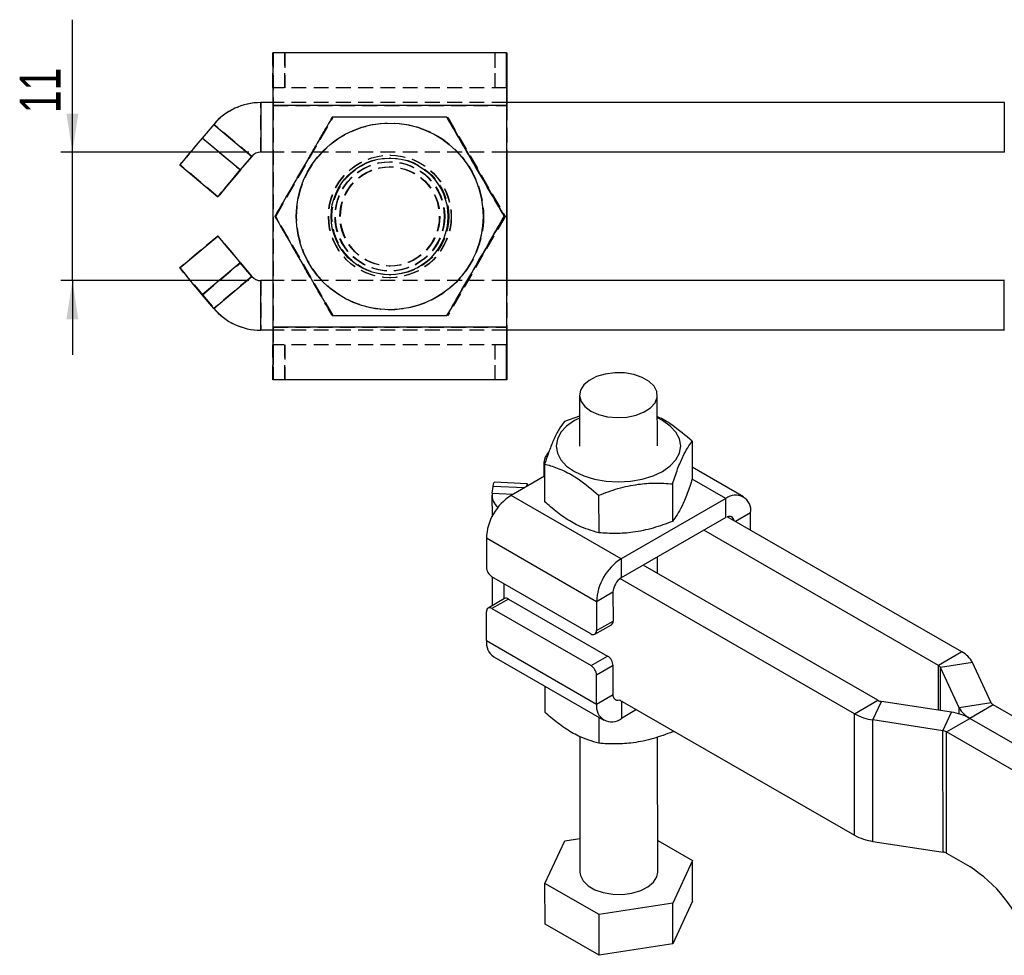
# Model space of a CAD drawing. Extents: x 30 to 403, y 9 to 287.
# Tile 1 of 26: x 32 to 117, y 71 to 151. Entities that reach past the tile are written whole.
import ezdxf

# ---------------------------------------------------------------- set-up
doc = ezdxf.new("R2010")
doc.units = 0
doc.linetypes.add('HIDDEN', pattern=[1.905, 1.27, -0.635])
doc.layers.get('0').update_dxf_attribs({"linetype": 'CONTINUOUS'})
doc.styles.add('SLDTEXTSTYLE0', font='TXT', dxfattribs={"width": 0.75})
doc.dimstyles.new('SLDDIMSTYLE4', dxfattribs={"dimtxt": 3.5, "dimasz": 3.302, "dimexe": 0, "dimexo": 0.0625, "dimgap": 0.875, "dimtad": 1, "dimdec": 3, "dimrnd": 1e-09, "dimzin": 12, "dimtxsty": 'SLDTEXTSTYLE0', "dimsah": 1, "dimcen": 0.09, "dimazin": 3, "dimtfac": 1, "dimtdec": 3, "dimtmove": 0, "dimatfit": 3, "dimtolj": 1, "dimtzin": 12})

# ---------------------------------------------------------------- blocks, each defined once
blk = doc.blocks.new('_D_8')
at = {"color": 179, "linetype": 'CONTINUOUS'}
for p, q in [((36.81, 139.994), (36.81, 151.345)), ((51.93, 139.994), (35.81, 139.994)), ((36.81, 128.994), (36.81, 139.994)), ((51.93, 128.994), (35.81, 128.994)), ((36.81, 128.994), (36.81, 122.644))]:
    blk.add_line(p, q, dxfattribs=at)
for points in [[(36.81, 139.994), (37.318, 143.296), (36.302, 143.296)], [(36.81, 128.994), (36.302, 125.692), (37.318, 125.692)]]:
    blk.add_solid(points, dxfattribs=at)
at = {"color": 179, "linetype": 'CONTINUOUS', "insert": (32.298, 143.329, -5.355), "char_height": 3.5, "attachment_point": 1, "rotation": 90, "style": 'SLDTEXTSTYLE0'}
blk.add_mtext('11', dxfattribs=at)

msp = doc.modelspace()

# ---------------------------------------------------------------- linework, layer by layer
at = {"color": 7, "linetype": 'CONTINUOUS'}
for p, q in [((73.983115, 148.494411), (53.983119, 148.494411)), ((73.983115, 148.494411), (73.983115, 145.49441)), ((73.987548, 148.494411), (73.983115, 148.494411)), ((73.987548, 145.49441), (73.987548, 148.494411)), ((73.987548, 148.494411), (73.994373, 148.494411)), ((73.994373, 148.494411), (73.994373, 145.49441)), ((73.994373, 148.494411), (73.998814, 148.494411)), ((73.998814, 145.49441), (73.998814, 148.494411)), ((73.987548, 145.49441), (73.983115, 145.49441)), ((73.994373, 145.49441), (73.987548, 145.49441)), ((73.994373, 145.49441), (73.998814, 145.49441)), ((52.929771, 144.24441), (52.929771, 139.99441)), ((53.978738, 144.24441), (52.929771, 144.24441)), ((116.59879, 144.24441), (73.981655, 144.24441)), ((116.59879, 144.24441), (116.59879, 139.99441)), ((116.617416, 144.24441), (116.59879, 144.24441)), ((73.978727, 143.99441), (53.978738, 143.99441)), ((53.978738, 143.99441), (53.978738, 124.99441)), ((73.981655, 143.99441), (73.978727, 143.99441)), ((73.978727, 143.99441), (73.978727, 124.99441)), ((73.981655, 143.99441), (73.981655, 124.99441)), ((48.908052, 142.369045), (47.930342, 141.203862)), ((48.908052, 142.369045), (52.163732, 139.637198)), ((51.186022, 138.472015), (47.930342, 141.203862)), ((53.978738, 139.99441), (52.929771, 139.99441)), ((116.59879, 139.99441), (73.981655, 139.99441)), ((74.000274, 139.99441), (74.000274, 128.99441)), ((74.003202, 139.99441), (74.003202, 128.99441)), ((52.163732, 139.637198), (51.186022, 138.472015)), ((51.204649, 138.472015), (52.182359, 139.637198)), ((52.182359, 139.637198), (52.163732, 139.637198)), ((63.970928, 139.49441), (63.963135, 139.49441)), ((46.004904, 138.905729), (49.260599, 136.173881)), ((49.260599, 136.173881), (49.273369, 136.173881)), ((73.786904, 134.49441), (73.792663, 134.49441)), ((46.004904, 130.083091), (49.260599, 132.814939)), ((49.260599, 132.814939), (49.273369, 132.814939)), ((51.186022, 130.516805), (47.930342, 127.784958)), ((52.163732, 129.351623), (51.186022, 130.516805)), ((51.204649, 130.516805), (52.182359, 129.351623)), ((48.908052, 126.619775), (52.163732, 129.351623)), ((52.182359, 129.351623), (52.163732, 129.351623)), ((52.929771, 124.74441), (52.929771, 128.99441)), ((53.978738, 128.99441), (52.929771, 128.99441)), ((63.963135, 129.49441), (63.970928, 129.49441)), ((116.59879, 128.99441), (73.981655, 128.99441)), ((116.59879, 124.74441), (116.59879, 128.99441)), ((48.908052, 126.619775), (47.930342, 127.784958)), ((73.978727, 124.99441), (53.978738, 124.99441)), ((73.978727, 124.99441), (73.981655, 124.99441)), ((53.978738, 124.74441), (52.929771, 124.74441)), ((116.59879, 124.74441), (73.981655, 124.74441)), ((116.617416, 124.74441), (116.59879, 124.74441)), ((73.983115, 123.49441), (73.983115, 120.49441)), ((73.983115, 123.49441), (73.987548, 123.49441)), ((73.987548, 120.49441), (73.987548, 123.49441)), ((73.987548, 123.49441), (73.994373, 123.49441)), ((73.994373, 123.49441), (73.994373, 120.49441)), ((73.998814, 123.49441), (73.994373, 123.49441)), ((73.998814, 120.49441), (73.998814, 123.49441)), ((73.983115, 120.49441), (53.983119, 120.49441)), ((73.983115, 120.49441), (73.987548, 120.49441)), ((73.994373, 120.49441), (73.987548, 120.49441)), ((73.998814, 120.49441), (73.994373, 120.49441)), ((80.223816, 119.181207), (80.22749, 114.824203)), ((86.894154, 114.82983), (86.89048, 119.186831)), ((80.225337, 117.376341), (78.934492, 116.922114)), ((89.881651, 115.23658), (89.884362, 112.020965)), ((77.171072, 113.286111), (77.171978, 112.217093)), ((77.240959, 113.276063), (77.243674, 110.060443)), ((94.256636, 110.487849), (89.883532, 113.007464)), ((77.241821, 112.257415), (74.372116, 110.600769)), ((72.747975, 110.787232), (72.836351, 111.369871)), ((75.759947, 111.59268), (72.937393, 111.73351)), ((88.188117, 111.590529), (88.190832, 108.374911)), ((72.734655, 110.610316), (72.736214, 108.764334)), ((83.800201, 105.168666), (74.372116, 110.600769)), ((81.867773, 110.610267), (81.870485, 107.394652)), ((92.756886, 110.339251), (83.800201, 105.168666)), ((92.758266, 108.705373), (92.756886, 110.339251)), ((112.966028, 97.198368), (92.876118, 108.773407)), ((94.881536, 107.617962), (94.880276, 109.113048)), ((92.758266, 108.705373), (83.801581, 103.534789)), ((110.962558, 96.04179), (90.872648, 107.616829)), ((81.680949, 101.493238), (72.25286, 106.925343)), ((72.25286, 106.925343), (72.254953, 104.447295)), ((83.800201, 105.168666), (83.801581, 103.534789)), ((105.777109, 93.048294), (85.687199, 104.623333)), ((86.90336, 103.922627), (86.902176, 105.324728)), ((81.212096, 98.74217), (72.726819, 103.631063)), ((72.740548, 103.623153), (72.742649, 101.140634)), ((103.773639, 91.891716), (83.683729, 103.466754)), ((83.095162, 102.309647), (81.680949, 101.493238)), ((83.095162, 102.309647), (83.097252, 99.831601)), ((73.810486, 101.757083), (72.396272, 100.940675)), ((74.14333, 101.724344), (72.729116, 100.907936)), ((74.14333, 101.724344), (82.628607, 96.835451)), ((81.680949, 101.493238), (81.683038, 99.015193)), ((72.260264, 98.156868), (72.258171, 100.634916)), ((72.729116, 100.907936), (81.214393, 96.019043)), ((81.544941, 98.709432), (82.959154, 99.52584)), ((81.683038, 99.015193), (83.097252, 99.831601)), ((72.260264, 98.156868), (81.688349, 92.724766)), ((112.966028, 97.198368), (110.962558, 96.04179)), ((72.8839, 96.782069), (82.311988, 91.349964)), ((81.214393, 96.019043), (82.628607, 96.835451)), ((113.871896, 96.293993), (111.135105, 95.869528)), ((115.48094, 92.831643), (113.871896, 96.293993)), ((83.100469, 96.019222), (81.686256, 95.202814)), ((83.102563, 93.541174), (83.100469, 96.019222)), ((112.744151, 92.407178), (111.135105, 95.869528)), ((81.688349, 92.724766), (81.686256, 95.202814)), ((77.257006, 94.262452), (77.258889, 92.033335)), ((81.688349, 92.724766), (83.102563, 93.541174)), ((83.692507, 93.064406), (103.78242, 81.489366)), ((103.773639, 91.891716), (105.777109, 93.048294)), ((105.342648, 91.370163), (106.075968, 92.94895)), ((112.08101, 92.024355), (106.075968, 92.94895)), ((115.48094, 92.831643), (112.744151, 92.407178)), ((85.109712, 92.247867), (83.811738, 91.498563)), ((103.78242, 81.489366), (103.773639, 91.891716)), ((111.347689, 90.445568), (112.08101, 92.024355)), ((115.653486, 92.659381), (113.650017, 91.502803)), ((130.824161, 83.918618), (115.653486, 92.659381)), ((81.883817, 91.59666), (81.8857, 89.367543)), ((111.347689, 90.445568), (105.342648, 91.370163)), ((105.351427, 80.967813), (105.342648, 91.370163)), ((111.646548, 90.346224), (113.650017, 91.502803)), ((128.820692, 82.76204), (113.650017, 91.502803)), ((88.205945, 90.463935), (88.206044, 90.347804)), ((88.264256, 90.430339), (88.206044, 90.347804)), ((111.356468, 80.043219), (111.347689, 90.445568)), ((111.655327, 79.943875), (111.646548, 90.346224)), ((126.817223, 81.605461), (111.646548, 90.346224)), ((80.248486, 89.948521), (80.258285, 78.334286)), ((86.924949, 78.339913), (86.915192, 89.902429)), ((77.271273, 77.356838), (78.96481, 81.002889)), ((78.96481, 81.002889), (80.255866, 81.203128)), ((86.922671, 81.039675), (89.911965, 79.317357)), ((105.351427, 80.967813), (111.356468, 80.043219)), ((89.911965, 79.317357), (88.218431, 75.671306)), ((89.914904, 75.831755), (89.911965, 79.317357)), ((111.655327, 79.943875), (113.633018, 78.804404)), ((81.898087, 74.691044), (77.271273, 77.356838)), ((77.274216, 73.871233), (77.271273, 77.356838)), ((88.218431, 75.671306), (81.898087, 74.691044)), ((88.221371, 72.185704), (88.218431, 75.671306)), ((89.914904, 75.831755), (88.221371, 72.185704)), ((81.901027, 71.205442), (81.898087, 74.691044)), ((81.901027, 71.205442), (77.274216, 73.871233)), ((88.221371, 72.185704), (81.901027, 71.205442))]:
    msp.add_line(p, q, dxfattribs=at)
at = {"color": 7, "linetype": 'HIDDEN'}
for p, q in [((53.983119, 145.49441), (53.983119, 148.494411)), ((53.98756, 148.494411), (53.98756, 145.49441)), ((53.994385, 145.49441), (53.994385, 148.494411)), ((53.998825, 148.494411), (53.998825, 145.49441)), ((54.988538, 145.49441), (54.988538, 148.494411)), ((54.993411, 148.494411), (54.993411, 145.49441)), ((72.98853, 148.494411), (72.98853, 145.49441)), ((72.993402, 145.49441), (72.993402, 148.494411)), ((73.983115, 145.49441), (53.983119, 145.49441)), ((52.948398, 139.99441), (52.948398, 144.24441)), ((73.981655, 144.24441), (53.978738, 144.24441)), ((73.98167, 144.24441), (73.981655, 143.99441)), ((74.000251, 144.24441), (74.000274, 143.99441)), ((74.003194, 144.24441), (74.003202, 143.99441)), ((53.978738, 143.99441), (53.981659, 143.99441)), ((73.981655, 143.99441), (53.981659, 143.99441)), ((53.981659, 143.99441), (53.981659, 124.99441)), ((54.000285, 143.99441), (74.000274, 143.99441)), ((54.000285, 143.99441), (54.000285, 124.99441)), ((54.000285, 143.99441), (54.003206, 143.99441)), ((54.003206, 143.99441), (74.003202, 143.99441)), ((54.003206, 143.99441), (54.003206, 124.99441)), ((74.003202, 143.99441), (74.000274, 143.99441)), ((74.000274, 143.99441), (74.000274, 139.99441)), ((74.003202, 143.99441), (74.003202, 139.99441)), ((54.221314, 134.49441), (59.128781, 142.994411)), ((54.227543, 134.49441), (59.135024, 142.994411)), ((68.943736, 142.994411), (73.85121, 134.49441)), ((68.949972, 142.994411), (73.857446, 134.49441)), ((47.948969, 141.203862), (48.926664, 142.369045)), ((48.926664, 142.369045), (48.908052, 142.369045)), ((52.182359, 139.637198), (48.926664, 142.369045)), ((47.948969, 141.203862), (51.204649, 138.472015)), ((73.981655, 139.99441), (53.978738, 139.99441)), ((116.617416, 139.99441), (116.59879, 139.99441)), ((64.036255, 139.49441), (63.970928, 139.49441)), ((63.981657, 139.74441), (63.978729, 139.74441)), ((64.003204, 139.74441), (64.000283, 139.74441)), ((46.004904, 138.905729), (46.017674, 138.905729)), ((49.273369, 136.173881), (46.017674, 138.905729)), ((63.978446, 138.74441), (63.971219, 138.74441)), ((64.010714, 138.74441), (64.003495, 138.74441)), ((54.157001, 134.49441), (54.162753, 134.49441)), ((54.189277, 134.49441), (54.195029, 134.49441)), ((59.128781, 125.99441), (54.221314, 134.49441)), ((54.227543, 134.49441), (54.221314, 134.49441)), ((59.135024, 125.99441), (54.227543, 134.49441)), ((73.85121, 134.49441), (68.943736, 125.99441)), ((73.857446, 134.49441), (68.949972, 125.99441)), ((73.81918, 134.49441), (73.824932, 134.49441)), ((73.857446, 134.49441), (73.85121, 134.49441)), ((49.273369, 132.814939), (46.017674, 130.083091)), ((46.004904, 130.083091), (46.017674, 130.083091)), ((47.948969, 127.784958), (51.204649, 130.516805)), ((63.971219, 130.24441), (63.978446, 130.24441)), ((64.003495, 130.24441), (64.010714, 130.24441)), ((52.182359, 129.351623), (48.926664, 126.619775)), ((52.948398, 128.99441), (52.948398, 124.74441)), ((73.981655, 128.99441), (53.978738, 128.99441)), ((63.970928, 129.49441), (64.036255, 129.49441)), ((63.978729, 129.24441), (63.981657, 129.24441)), ((64.000283, 129.24441), (64.003204, 129.24441)), ((74.000274, 128.99441), (74.000274, 124.99441)), ((74.003202, 128.99441), (74.003202, 124.99441)), ((116.617416, 128.99441), (116.59879, 128.99441)), ((47.948969, 127.784958), (48.926664, 126.619775)), ((48.926664, 126.619775), (48.908052, 126.619775)), ((53.981659, 124.99441), (53.978738, 124.99441)), ((73.981655, 124.99441), (53.981659, 124.99441)), ((54.000285, 124.99441), (74.000274, 124.99441)), ((54.003206, 124.99441), (54.000285, 124.99441)), ((54.003206, 124.99441), (74.003202, 124.99441)), ((73.981655, 124.99441), (73.98167, 124.74441)), ((74.000274, 124.99441), (74.000251, 124.74441)), ((74.000274, 124.99441), (74.003202, 124.99441)), ((74.003202, 124.99441), (74.003194, 124.74441)), ((73.981655, 124.74441), (53.978738, 124.74441)), ((73.983115, 123.49441), (53.983119, 123.49441)), ((53.983119, 120.49441), (53.983119, 123.49441)), ((53.98756, 123.49441), (53.98756, 120.49441)), ((53.994385, 120.49441), (53.994385, 123.49441)), ((53.998825, 123.49441), (53.998825, 120.49441)), ((54.988538, 120.49441), (54.988538, 123.49441)), ((54.993411, 123.49441), (54.993411, 120.49441)), ((72.98853, 123.49441), (72.98853, 120.49441)), ((72.993402, 120.49441), (72.993402, 123.49441))]:
    msp.add_line(p, q, dxfattribs=at)
at = {"color": 8, "linetype": 'CONTINUOUS'}
for p, q in [((77.171072, 113.286111), (77.241342, 112.822928)), ((75.476225, 111.238157), (72.836351, 111.369871)), ((92.756886, 110.339251), (89.876606, 111.998759)), ((72.747975, 110.787232), (74.540216, 110.697811)), ((94.880276, 109.113048), (93.584719, 108.365139)), ((73.76607, 101.731444), (73.764967, 103.032922)), ((110.965807, 92.196062), (110.962558, 96.04179)), ((111.138227, 92.169516), (111.135105, 95.869528)), ((83.810474, 92.996438), (83.811738, 91.498563)), ((112.744597, 91.879191), (112.744151, 92.407178))]:
    msp.add_line(p, q, dxfattribs=at)
at = {"color": 7, "linetype": 'CONTINUOUS', "flags": 128}
for points in [[(53.983119, 148.494411), (53.98227, 148.407944), (53.98145, 148.151868), (53.98069, 147.736023), (53.98002, 147.176391), (53.979469, 146.494476), (53.979066, 145.716486), (53.978828, 144.872316), (53.978738, 143.99441)], [(73.983115, 148.494411), (73.982258, 148.407944), (73.981439, 148.151868), (73.980679, 147.736023), (73.980016, 147.176391), (73.979464, 146.494476), (73.979062, 145.716486), (73.978809, 144.872316), (73.978727, 143.99441)], [(73.998814, 148.494411), (73.99967, 148.407944), (74.00049, 148.151868), (74.00125, 147.736023), (74.001913, 147.176391), (74.002464, 146.494476), (74.002867, 145.716486), (74.003113, 144.872316), (74.003194, 144.24441)], [(47.930342, 141.203862), (47.554192, 140.755519), (47.192615, 140.324405), (46.8595, 139.927088), (46.567646, 139.578837), (46.328274, 139.293034), (46.150577, 139.080664), (46.041382, 138.949887), (46.004904, 138.905729)], [(49.260599, 136.173881), (49.297077, 136.218039), (49.406257, 136.348816), (49.583954, 136.561187), (49.823326, 136.846989), (50.11518, 137.19524), (50.448296, 137.592557), (50.809887, 138.023671), (51.186022, 138.472015)], [(51.204649, 138.472015), (50.828394, 138.023671), (50.466475, 137.592557), (50.132823, 137.19524), (49.840239, 136.846989), (49.599973, 136.561187), (49.421278, 136.348816), (49.310994, 136.218039), (49.273369, 136.173881)], [(49.260599, 132.814939), (49.297077, 132.770781), (49.406257, 132.640004), (49.583954, 132.427633), (49.823326, 132.141831), (50.11518, 131.79358), (50.448296, 131.396263), (50.809887, 130.965149), (51.186022, 130.516805)], [(51.204649, 130.516805), (50.828394, 130.965149), (50.466475, 131.396263), (50.132823, 131.79358), (49.840239, 132.141831), (49.599973, 132.427633), (49.421278, 132.640004), (49.310994, 132.770781), (49.273369, 132.814939)], [(47.930342, 127.784958), (47.554192, 128.233302), (47.192615, 128.664416), (46.8595, 129.061733), (46.567646, 129.409983), (46.328274, 129.695786), (46.150577, 129.908156), (46.041382, 130.038934), (46.004904, 130.083091)], [(53.978738, 124.99441), (53.978828, 124.116504), (53.979066, 123.272334), (53.979469, 122.494344), (53.98002, 121.812429), (53.98069, 121.252797), (53.98145, 120.836952), (53.98227, 120.580876), (53.983119, 120.49441)], [(73.978727, 124.99441), (73.978809, 124.116504), (73.979062, 123.272334), (73.979464, 122.494344), (73.980016, 121.812429), (73.980679, 121.252797), (73.981439, 120.836952), (73.982258, 120.580876), (73.983115, 120.49441)], [(74.003194, 124.74441), (74.003113, 124.116504), (74.002867, 123.272334), (74.002464, 122.494344), (74.001913, 121.812429), (74.00125, 121.252797), (74.00049, 120.836952), (73.99967, 120.580876), (73.998814, 120.49441)], [(81.200125, 117.823338), (81.86034, 117.528362), (82.627176, 117.337413), (83.452443, 117.262494), (84.284289, 117.308312), (85.070445, 117.471988), (85.761519, 117.743236), (86.31408, 118.105015), (86.693413, 118.534593), (86.875685, 119.004974), (86.849439, 119.486607), (86.616329, 119.949225), (86.190995, 120.363764), (85.60017, 120.704175), (84.880972, 120.949073), (84.078596, 121.08306), (83.243453, 121.097727), (82.428022, 120.992146), (81.683536, 120.772957), (81.056776, 120.453928), (80.587127, 120.055105), (80.304092, 119.601551), (80.225459, 119.12176), (80.356167, 118.645881), (80.688008, 118.203815), (81.200125, 117.823338)], [(80.225466, 117.225297), (79.789589, 116.999856), (79.126321, 116.533376), (78.633468, 116.001322), (78.329969, 115.424142), (78.227492, 114.824011), (78.32997, 114.223999), (78.633465, 113.64716), (79.12632, 113.115658), (79.789585, 112.649928), (80.597782, 112.267858), (81.519843, 111.984138), (82.52034, 111.809667), (83.560821, 111.75115), (84.601305, 111.810838), (85.6018, 111.986435), (86.523862, 112.271195), (87.332059, 112.654174), (87.995326, 113.120653), (88.488179, 113.652707), (88.791678, 114.229889), (88.894155, 114.830018), (88.791677, 115.430032), (88.488179, 116.006873), (87.995327, 116.53837), (87.332058, 117.004105), (86.89213, 117.230921)], [(72.836351, 111.369871), (72.870383, 111.562667), (72.903164, 111.685262), (72.933429, 111.73295), (72.937393, 111.73351)], [(75.808066, 111.429724), (75.804449, 111.45839), (75.782562, 111.56307), (75.755976, 111.592124), (75.725711, 111.544437), (75.692938, 111.421837), (75.679942, 111.355764)], [(83.692496, 93.075833), (83.672394, 93.068501), (83.539707, 93.038413), (83.417394, 93.043333), (83.310157, 93.083071), (83.222114, 93.156102), (83.156652, 93.259618), (83.116283, 93.389641), (83.102563, 93.541174)], [(80.258285, 78.334286), (80.299326, 78.034512), (80.532436, 77.571893), (80.95777, 77.157353), (81.548595, 76.816942), (82.267794, 76.572047), (83.070169, 76.438058), (83.905313, 76.423391), (84.720743, 76.528971), (85.465229, 76.74816), (86.091989, 77.067189), (86.561638, 77.466012), (86.844673, 77.919569), (86.924949, 78.339913)]]:
    msp.add_lwpolyline(points, dxfattribs=at)
at = {"color": 7, "linetype": 'HIDDEN', "flags": 128}
for points in [[(53.998825, 148.494411), (53.999675, 148.407944), (54.000494, 148.151868), (54.001254, 147.736023), (54.001925, 147.176391), (54.002476, 146.494476), (54.002878, 145.716486), (54.003132, 144.872316), (54.003206, 143.99441)], [(46.017674, 138.905729), (46.055299, 138.949887), (46.165583, 139.080664), (46.344292, 139.293034), (46.584544, 139.578837), (46.877128, 139.927088), (47.210795, 140.324405), (47.572699, 140.755519), (47.948969, 141.203862)], [(46.017674, 130.083091), (46.055299, 130.038934), (46.165583, 129.908156), (46.344292, 129.695786), (46.584544, 129.409983), (46.877128, 129.061733), (47.210795, 128.664416), (47.572699, 128.233302), (47.948969, 127.784958)], [(54.003206, 124.99441), (54.003132, 124.116504), (54.002878, 123.272334), (54.002476, 122.494344), (54.001925, 121.812429), (54.001254, 121.252797), (54.000494, 120.836952), (53.999675, 120.580876), (53.998825, 120.49441)]]:
    msp.add_lwpolyline(points, dxfattribs=at)
at = {"color": 7, "linetype": 'CONTINUOUS'}
for centre, radius in [((63.970934, 134.494401), 8), ((63.963129, 134.49441), 5)]:
    msp.add_circle(centre, radius, dxfattribs=at)
at = {"color": 7, "linetype": 'HIDDEN'}
for centre, radius in [((63.978735, 134.494401), 8), ((64.003209, 134.494401), 7.999999), ((64.01101, 134.494401), 7.999999), ((63.97873, 134.494415), 5.249998), ((63.981657, 134.494415), 5.249999), ((64.000282, 134.494415), 5.249998), ((64.003207, 134.49438), 5.250002), ((64.03626, 134.49441), 5), ((63.970932, 134.494413), 4.673261), ((63.978732, 134.494413), 4.673261), ((64.003201, 134.494413), 4.67326), ((64.011002, 134.494413), 4.67326), ((63.971221, 134.494414), 4.25), ((63.978443, 134.494414), 4.25), ((64.003497, 134.494414), 4.25), ((64.010711, 134.494414), 4.25)]:
    msp.add_circle(centre, radius, dxfattribs=at)
for centre, radius, start, end in [((444.74495, 144.363986), 390.763466, 179.8342511, 180.0541892), ((-336.763006, 144.363986), 390.763466, 359.9458108, 0.1657489), ((52.94842, 138.994361), 5.250049, 90.00024515, 139.99974993), ((52.94842, 129.994459), 5.250049, 220.00025007, 269.99975485), ((444.74495, 124.624834), 390.763466, 179.9458108, 180.1657489), ((-336.763006, 124.624834), 390.763466, 359.8342511, 0.0541892)]:
    msp.add_arc(centre, radius, start, end, dxfattribs=at)
at = {"color": 7, "linetype": 'CONTINUOUS'}
for centre, radius, start, end in [((417.131637, 144.472616), 343.150043, 179.82939079, 180.03810357), ((-265.007283, 144.479427), 339.007616, 359.96027976, 0.17154286), ((52.929774, 138.994434), 5.249976, 90.00003433, 140.00012338), ((52.929773, 138.994419), 0.999991, 90.00009414, 140.00023709), ((52.948399, 138.994419), 0.999991, 90.00009414, 140.00023709), ((52.929773, 129.994402), 0.999991, 219.99976291, 269.99990586), ((52.948399, 129.994402), 0.999991, 219.99976291, 269.99990586), ((52.929774, 129.994386), 5.249976, 219.99987662, 269.99996567), ((417.131637, 124.516204), 343.150043, 179.96189643, 180.17060921), ((-265.007283, 124.509393), 339.007616, 359.82845714, 0.03972024), ((78.710909, 113.252634), 1.540201, 139.17573244, 178.75454148), ((76.854826, 106.720539), 4.606521, 122.6125729, 177.45181373), ((74.153164, 110.644388), 1.412431, 174.19557839, 229.67714411), ((93.58521, 109.322026), 1.311818, 350.8334629, 129.15586261), ((93.053951, 108.400436), 0.401814, 5.73613204, 114.36612263), ((86.28292, 101.288436), 4.606526, 122.6126634, 177.45183277), ((73.278398, 104.494442), 1.02453, 182.63758451, 237.42705404), ((84.629147, 102.241381), 1.535503, 122.61249947, 177.45188716), ((73.948496, 101.451857), 0.334977, 54.43444612, 114.33043996), ((72.545475, 100.682018), 0.29114, 50.89355206, 189.3106317), ((82.779672, 99.79097), 0.320169, 304.09641657, 7.29082248), ((81.395735, 98.968089), 0.291139, 230.89396587, 9.31105029), ((73.732526, 97.995869), 1.481039, 173.75921365, 235.0407376), ((111.972653, 95.297484), 2.144798, 27.68544034, 62.40907799), ((82.07703, 95.972078), 1.024525, 2.63741645, 57.42697587), ((80.662816, 95.15567), 1.024525, 2.63741645, 57.42697587), ((110.773356, 95.679728), 0.408518, 27.68481102, 62.40978477), ((106.195829, 93.808741), 0.868105, 241.16178592, 262.06368411), ((115.842694, 93.021448), 0.408524, 207.68508385, 242.40951193), ((82.983414, 92.515787), 1.311818, 170.83346114, 309.15586437), ((105.971882, 95.883947), 4.557432, 241.16150448, 262.06395949), ((111.451764, 87.51054), 4.557464, 61.1615724, 82.06385809), ((114.643387, 93.403679), 2.144787, 207.68531373, 242.4090853), ((111.227824, 89.585766), 0.868117, 61.16192904, 82.063541), ((105.980666, 85.481606), 4.55744, 241.1615167, 262.06390887), ((111.236614, 79.183454), 0.868079, 61.16141513, 82.06396738), ((107.011466, 68.455492), 12.285965, 20.01705839, 57.38763674)]:
    msp.add_arc(centre, radius, start, end, dxfattribs=at)
for points, knots in [([(59.064475, 142.994411), (58.638327, 142.25667), (57.776791, 140.765192), (56.500799, 138.555368), (55.281409, 136.442927), (54.534087, 135.147872), (54.157001, 134.49441)], [0, 0, 0, 0, 0.264604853, 0.534947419, 0.765342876, 1, 1, 1, 1]), ([(68.87943, 142.994411), (68.272672, 142.994411), (67.053524, 142.994411), (64.973921, 142.994411), (62.640496, 142.994411), (60.601981, 142.994411), (59.420523, 142.994411), (59.064475, 142.994411)], [0, 0, 0, 0, 0.188964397, 0.379682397, 0.630819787, 0.888742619, 1, 1, 1, 1]), ([(73.786904, 134.49441), (73.360757, 135.23215), (72.499221, 136.723629), (71.22322, 138.93345), (70.00383, 141.045892), (69.256513, 142.340949), (68.87943, 142.994411)], [0, 0, 0, 0, 0.264604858, 0.534947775, 0.765343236, 1, 1, 1, 1]), ([(68.885182, 142.994411), (69.311333, 142.25667), (70.172874, 140.765194), (71.448865, 138.555368), (72.668255, 136.442927), (73.415578, 135.147872), (73.792663, 134.49441)], [0, 0, 0, 0, 0.264605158, 0.534947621, 0.765343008, 1, 1, 1, 1]), ([(54.157001, 134.49441), (54.582724, 133.75667), (55.4434, 132.265193), (56.719083, 130.055372), (57.938925, 127.942926), (58.687007, 126.647871), (59.064475, 125.99441)], [0, 0, 0, 0, 0.264605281, 0.534948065, 0.765343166, 1, 1, 1, 1]), ([(68.87943, 125.99441), (69.30515, 126.73215), (70.165822, 128.223629), (71.441503, 130.433451), (72.661356, 132.545892), (73.409436, 133.840948), (73.786904, 134.49441)], [0, 0, 0, 0, 0.264604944, 0.534947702, 0.765343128, 1, 1, 1, 1]), ([(73.792663, 134.49441), (73.36694, 133.75667), (72.506263, 132.265193), (71.230583, 130.055369), (70.01073, 127.942928), (69.26265, 126.647871), (68.885182, 125.99441)], [0, 0, 0, 0, 0.264605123, 0.534947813, 0.765343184, 1, 1, 1, 1]), ([(59.064475, 125.99441), (59.420528, 125.99441), (60.581423, 125.99441), (62.61873, 125.99441), (64.946377, 125.99441), (67.047211, 125.99441), (68.266457, 125.99441), (68.87943, 125.99441)], [0, 0, 0, 0, 0.111257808, 0.362750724, 0.620315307, 0.809114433, 1, 1, 1, 1]), ([(89.881651, 115.23658), (89.303521, 115.724983), (88.34251, 116.536844), (87.320834, 117.165983), (86.912711, 117.321456), (86.892045, 117.329329)], [0, 0, 0, 0, 0.589065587, 0.979191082, 1, 1, 1, 1]), ([(78.934492, 116.922114), (78.787406, 116.725086), (78.490044, 116.326759), (78.049686, 115.467183), (77.628909, 114.431415), (77.371063, 113.663526), (77.240959, 113.276063)], [0, 0, 0, 0, 0.264605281, 0.534948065, 0.765343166, 1, 1, 1, 1]), ([(88.188117, 111.590529), (88.335004, 112.026405), (88.631962, 112.90761), (89.072168, 113.943828), (89.493157, 114.720315), (89.751364, 115.063444), (89.881651, 115.23658)], [0, 0, 0, 0, 0.264604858, 0.534947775, 0.765343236, 1, 1, 1, 1]), ([(77.240959, 113.276063), (77.408818, 113.232601), (77.956116, 113.090895), (78.915818, 112.726713), (80.315946, 111.941494), (81.288566, 111.107137), (81.867773, 110.610267)], [0, 0, 0, 0, 0.111311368, 0.362925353, 0.620613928, 1, 1, 1, 1]), ([(81.867773, 110.610267), (82.416234, 110.814772), (83.525048, 111.228215), (85.16813, 111.571387), (86.738989, 111.68536), (87.702132, 111.622332), (88.188117, 111.590529)], [0, 0, 0, 0, 0.264604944, 0.534947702, 0.765343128, 1, 1, 1, 1]), ([(89.884362, 112.020965), (89.737477, 111.585089), (89.440523, 110.703885), (89.000309, 109.667664), (88.579321, 108.89118), (88.321117, 108.548049), (88.190832, 108.374911)], [0, 0, 0, 0, 0.264605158, 0.534947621, 0.765343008, 1, 1, 1, 1]), ([(81.870485, 107.394652), (81.291554, 107.565043), (80.329208, 107.84828), (78.929484, 108.672287), (77.96891, 109.41264), (77.411621, 109.910428), (77.243674, 110.060443)], [0, 0, 0, 0, 0.379383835, 0.630642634, 0.888689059, 1, 1, 1, 1]), ([(88.190832, 108.374911), (87.642371, 108.170408), (86.533555, 107.756967), (84.890472, 107.413794), (83.319613, 107.299821), (82.356469, 107.362849), (81.870485, 107.394652)], [0, 0, 0, 0, 0.264605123, 0.534947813, 0.765343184, 1, 1, 1, 1]), ([(81.8857, 89.367543), (81.306768, 89.537935), (80.344421, 89.821172), (78.944698, 90.64518), (77.984125, 91.38553), (77.426836, 91.883319), (77.258889, 92.033335)], [0, 0, 0, 0, 0.37938457, 0.630642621, 0.888689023, 1, 1, 1, 1]), ([(88.206044, 90.347804), (87.657583, 90.1433), (86.548769, 89.729857), (84.905687, 89.386685), (83.334829, 89.272713), (82.371685, 89.335741), (81.8857, 89.367543)], [0, 0, 0, 0, 0.264604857, 0.534947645, 0.765343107, 1, 1, 1, 1])]:
    msp.add_open_spline(points, degree=3, knots=knots, dxfattribs=at)
at = {"color": 7, "linetype": 'HIDDEN'}
for points, knots in [([(54.162753, 134.49441), (54.588903, 135.23215), (55.450444, 136.723628), (56.726444, 138.93345), (57.945834, 141.045891), (58.693152, 142.340949), (59.070234, 142.994411)], [0, 0, 0, 0, 0.264605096, 0.53494795, 0.765343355, 1, 1, 1, 1]), ([(59.070234, 125.99441), (58.644514, 126.73215), (57.783843, 128.223629), (56.508161, 130.43345), (55.28831, 132.545894), (54.540224, 133.840949), (54.162753, 134.49441)], [0, 0, 0, 0, 0.2646048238, 0.5349475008, 0.765342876, 1, 1, 1, 1])]:
    msp.add_open_spline(points, degree=3, knots=knots, dxfattribs=at)

# ---------------------------------------------------------------- dimensions: what is measured, and where the dimension line sits
at = {"color": 179, "linetype": 'CONTINUOUS'}
dim = msp.add_linear_dim(base=(36.809728, 139.99441), p1=(52.929777, 128.99441), p2=(52.929777, 139.99441), angle=90, dimstyle='SLDDIMSTYLE4', dxfattribs=at)
dim.commit()
dim.dimension.update_dxf_attribs({"geometry": '_D_8', "text_midpoint": (36.809728, 147.336802), "dimtype": 160})

doc.saveas('drawing.dxf')
